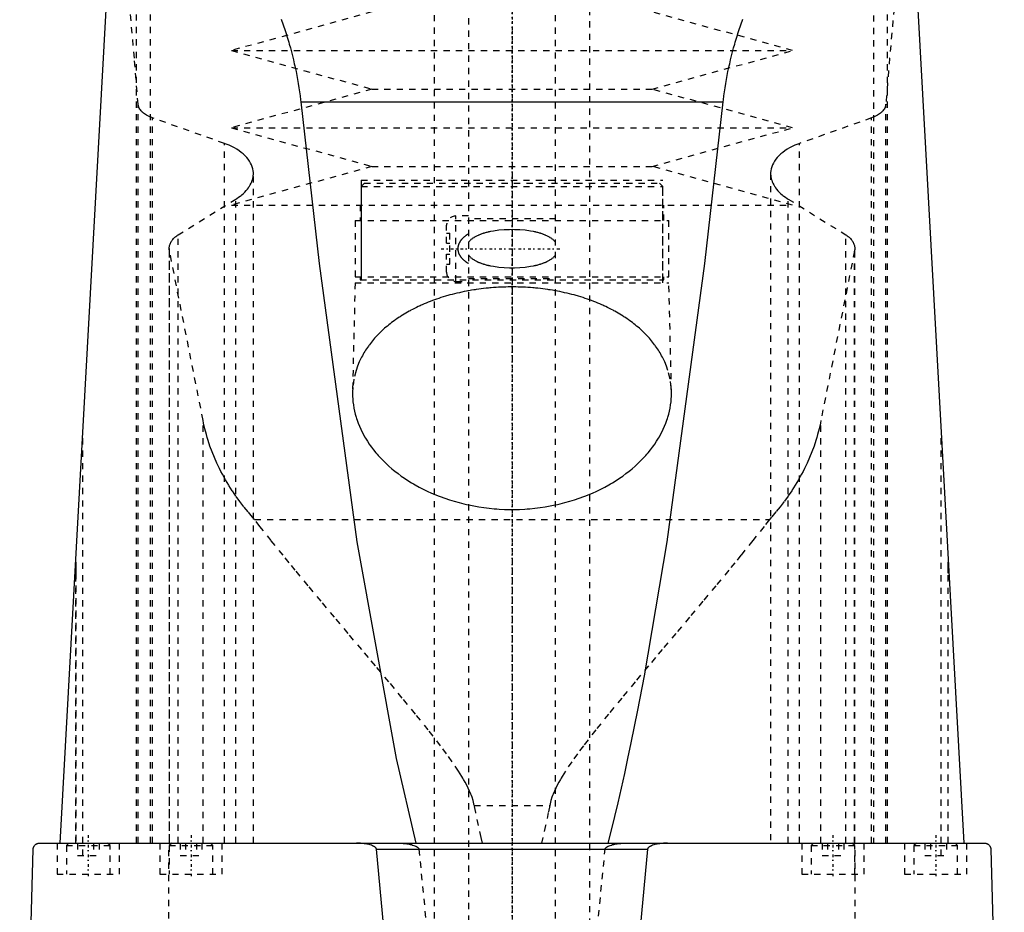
# Model space of a CAD drawing. Extents: x -120 to 120, y -1 to 900.
# Tile 8 of 11: x -79 to 79, y 559 to 702. Entities that reach past the tile are written whole.
import ezdxf

# ---------------------------------------------------------------- set-up
doc = ezdxf.new("R2010")
doc.units = 0
doc.linetypes.add('CENTER', pattern=[1.5, 0.45, -0.5, 0.05, -0.5])
doc.linetypes.add('DASHED', pattern=[2, 1, -1])
for name, color, linetype in [('AM_0', 7, 'CONTINUOUS'), ('AM_3', 7, 'DASHED'), ('AM_7', 7, 'CENTER')]:
    doc.layers.add(name, color=color, linetype=linetype)

msp = doc.modelspace()

# ---------------------------------------------------------------- linework, layer by layer
at = {"layer": 'AM_0', "color": 7, "linetype": 'CONTINUOUS'}
for p, q in [((-72.48, 569.6), (-61.98, 760.16)), ((61.98, 760.16), (72.48, 569.6)), ((-33.89, 688.56), (33.89, 688.56)), ((-70, 614.67), (-70, 612.94)), ((70, 612.94), (70, 614.67)), ((-75.83, 569.6), (75.83, 569.6)), ((-79, 487.5), (-76.83, 568.63)), ((-21.74, 568.63), (21.74, 568.63)), ((76.83, 568.63), (79, 487.5))]:
    msp.add_line(p, q, dxfattribs=at)
for points in [[(-37.04, 701.86, 0), (-36.41, 700.01, 0), (-36.31, 699.71, 0), (-36.12, 699.09, 0), (-35.93, 698.46, 0), (-35.83, 698.15, 0), (-35.74, 697.84, 0), (-35.57, 697.21, 0), (-35.4, 696.59, 0), (-35.23, 695.96, 0), (-35.08, 695.33, 0), (-34.93, 694.69, 0), (-34.86, 694.37, 0), (-34.79, 694.06, 0), (-34.65, 693.42, 0), (-34.52, 692.78, 0), (-34.4, 692.13, 0), (-34.29, 691.49, 0), (-34.19, 690.84, 0), (-34.14, 690.52, 0), (-34.09, 690.19, 0), (-34, 689.54, 0), (-33.92, 688.89, 0), (-33.89, 688.56, 0)], [(33.89, 688.56, 0), (33.92, 688.89, 0), (34, 689.54, 0), (34.09, 690.19, 0), (34.14, 690.52, 0), (34.19, 690.84, 0), (34.29, 691.49, 0), (34.4, 692.13, 0), (34.52, 692.78, 0), (34.65, 693.42, 0), (34.79, 694.06, 0), (34.86, 694.37, 0), (34.93, 694.69, 0), (35.08, 695.33, 0), (35.23, 695.96, 0), (35.4, 696.59, 0), (35.57, 697.21, 0), (35.74, 697.84, 0), (35.83, 698.15, 0), (35.93, 698.46, 0), (36.12, 699.09, 0), (36.31, 699.71, 0), (36.41, 700.01, 0), (37.04, 701.86, 0)], [(-33.89, 688.56, 0), (-30.94, 662.64, 0), (-24.88, 617.98, 0), (-18.61, 583.2, 0), (-15.41, 569.6, 0)], [(15.41, 569.6, 0), (15.95, 571.69, 0), (17.01, 576.08, 0), (18.08, 580.76, 0), (18.61, 583.2, 0), (19.13, 585.71, 0), (20.19, 590.95, 0), (21.24, 596.47, 0), (24.88, 617.98, 0), (30.94, 662.64, 0), (33.89, 688.56, 0)], [(-76.83, 568.63, 0), (-76.83, 568.63, 0), (-76.83, 568.64, 0), (-76.83, 568.64, 0), (-76.83, 568.65, 0), (-76.83, 568.65, 0), (-76.83, 568.65, 0), (-76.83, 568.66, 0), (-76.83, 568.67, 0), (-76.83, 568.67, 0), (-76.83, 568.68, 0), (-76.83, 568.68, 0), (-76.83, 568.68, 0), (-76.83, 568.69, 0), (-76.83, 568.7, 0), (-76.82, 568.7, 0), (-76.82, 568.71, 0), (-76.82, 568.71, 0), (-76.82, 568.72, 0), (-76.82, 568.72, 0), (-76.82, 568.73, 0), (-76.82, 568.73, 0), (-76.82, 568.73, 0), (-76.82, 568.74, 0), (-76.82, 568.74, 0), (-76.82, 568.75, 0), (-76.82, 568.75, 0), (-76.82, 568.75, 0), (-76.82, 568.76, 0), (-76.82, 568.76, 0), (-76.82, 568.77, 0), (-76.81, 568.77, 0), (-76.81, 568.78, 0), (-76.81, 568.78, 0), (-76.81, 568.78, 0), (-76.81, 568.79, 0), (-76.81, 568.79, 0), (-76.81, 568.81, 0), (-76.8, 568.84, 0), (-76.8, 568.86, 0), (-76.79, 568.88, 0), (-76.79, 568.9, 0), (-76.78, 568.91, 0), (-76.77, 568.93, 0), (-76.77, 568.95, 0), (-76.76, 568.97, 0), (-76.75, 568.99, 0), (-76.74, 569.01, 0), (-76.74, 569.02, 0), (-76.73, 569.03, 0), (-76.73, 569.05, 0), (-76.72, 569.06, 0), (-76.71, 569.07, 0), (-76.71, 569.08, 0), (-76.7, 569.09, 0), (-76.69, 569.11, 0), (-76.69, 569.11, 0), (-76.68, 569.12, 0), (-76.68, 569.13, 0), (-76.67, 569.15, 0), (-76.64, 569.19, 0), (-76.59, 569.26, 0), (-76.53, 569.31, 0), (-76.48, 569.36, 0), (-76.42, 569.41, 0), (-76.39, 569.43, 0), (-76.36, 569.45, 0), (-76.3, 569.48, 0), (-76.24, 569.51, 0), (-76.17, 569.54, 0), (-76.11, 569.56, 0), (-76.05, 569.58, 0), (-76.02, 569.58, 0), (-75.99, 569.59, 0), (-75.92, 569.6, 0), (-75.86, 569.6, 0), (-75.83, 569.6, 0)], [(-21.74, 568.63, 0), (-21.74, 568.63, 0), (-21.74, 568.63, 0), (-21.74, 568.64, 0), (-21.74, 568.64, 0), (-21.74, 568.64, 0), (-21.74, 568.65, 0), (-21.74, 568.66, 0), (-21.75, 568.66, 0), (-21.75, 568.67, 0), (-21.75, 568.67, 0), (-21.75, 568.67, 0), (-21.75, 568.68, 0), (-21.75, 568.68, 0), (-21.75, 568.69, 0), (-21.75, 568.69, 0), (-21.76, 568.7, 0), (-21.76, 568.7, 0), (-21.76, 568.71, 0), (-21.76, 568.71, 0), (-21.76, 568.71, 0), (-21.76, 568.72, 0), (-21.77, 568.72, 0), (-21.77, 568.73, 0), (-21.77, 568.73, 0), (-21.77, 568.74, 0), (-21.77, 568.74, 0), (-21.77, 568.74, 0), (-21.78, 568.75, 0), (-21.78, 568.75, 0), (-21.78, 568.76, 0), (-21.78, 568.76, 0), (-21.79, 568.77, 0), (-21.79, 568.77, 0), (-21.79, 568.77, 0), (-21.79, 568.78, 0), (-21.8, 568.78, 0), (-21.81, 568.8, 0), (-21.83, 568.82, 0), (-21.85, 568.85, 0), (-21.87, 568.87, 0), (-21.88, 568.88, 0), (-21.89, 568.89, 0), (-21.92, 568.92, 0), (-21.94, 568.94, 0), (-21.97, 568.96, 0), (-22, 568.98, 0), (-22.02, 569, 0), (-22.04, 569.01, 0), (-22.05, 569.01, 0), (-22.08, 569.03, 0), (-22.11, 569.05, 0), (-22.12, 569.06, 0), (-22.14, 569.07, 0), (-22.17, 569.08, 0), (-22.2, 569.1, 0), (-22.21, 569.1, 0), (-22.23, 569.11, 0), (-22.26, 569.13, 0), (-22.28, 569.14, 0), (-22.38, 569.18, 0), (-22.56, 569.25, 0), (-22.74, 569.31, 0), (-22.93, 569.36, 0), (-23.12, 569.41, 0), (-23.22, 569.43, 0), (-23.32, 569.45, 0), (-23.51, 569.48, 0), (-23.71, 569.51, 0), (-23.91, 569.54, 0), (-24.11, 569.56, 0), (-24.3, 569.58, 0), (-24.4, 569.58, 0), (-24.5, 569.59, 0), (-24.69, 569.6, 0), (-24.88, 569.6, 0), (-24.97, 569.6, 0)], [(24.97, 569.6, 0), (24.88, 569.6, 0), (24.69, 569.6, 0), (24.5, 569.59, 0), (24.4, 569.58, 0), (24.3, 569.58, 0), (24.11, 569.56, 0), (23.91, 569.54, 0), (23.71, 569.51, 0), (23.51, 569.48, 0), (23.32, 569.45, 0), (23.22, 569.43, 0), (23.12, 569.41, 0), (22.93, 569.36, 0), (22.74, 569.31, 0), (22.56, 569.25, 0), (22.38, 569.18, 0), (22.28, 569.14, 0), (22.26, 569.13, 0), (22.23, 569.11, 0), (22.21, 569.1, 0), (22.2, 569.1, 0), (22.17, 569.08, 0), (22.14, 569.07, 0), (22.12, 569.06, 0), (22.11, 569.05, 0), (22.08, 569.03, 0), (22.05, 569.01, 0), (22.04, 569.01, 0), (22.02, 569, 0), (22, 568.98, 0), (21.97, 568.96, 0), (21.94, 568.94, 0), (21.92, 568.92, 0), (21.89, 568.89, 0), (21.88, 568.88, 0), (21.87, 568.87, 0), (21.85, 568.85, 0), (21.83, 568.82, 0), (21.81, 568.8, 0), (21.8, 568.78, 0), (21.79, 568.78, 0), (21.79, 568.77, 0), (21.79, 568.77, 0), (21.79, 568.77, 0), (21.78, 568.76, 0), (21.78, 568.76, 0), (21.78, 568.75, 0), (21.78, 568.75, 0), (21.77, 568.74, 0), (21.77, 568.74, 0), (21.77, 568.74, 0), (21.77, 568.73, 0), (21.77, 568.73, 0), (21.77, 568.72, 0), (21.76, 568.72, 0), (21.76, 568.71, 0), (21.76, 568.71, 0), (21.76, 568.71, 0), (21.76, 568.7, 0), (21.76, 568.7, 0), (21.75, 568.69, 0), (21.75, 568.69, 0), (21.75, 568.68, 0), (21.75, 568.68, 0), (21.75, 568.67, 0), (21.75, 568.67, 0), (21.75, 568.67, 0), (21.75, 568.66, 0), (21.74, 568.66, 0), (21.74, 568.65, 0), (21.74, 568.64, 0), (21.74, 568.64, 0), (21.74, 568.64, 0), (21.74, 568.63, 0), (21.74, 568.63, 0), (21.74, 568.63, 0)], [(75.83, 569.6, 0), (75.86, 569.6, 0), (75.92, 569.6, 0), (75.99, 569.59, 0), (76.02, 569.58, 0), (76.05, 569.58, 0), (76.11, 569.56, 0), (76.17, 569.54, 0), (76.24, 569.51, 0), (76.3, 569.48, 0), (76.36, 569.45, 0), (76.39, 569.43, 0), (76.42, 569.41, 0), (76.48, 569.36, 0), (76.53, 569.31, 0), (76.59, 569.26, 0), (76.64, 569.19, 0), (76.67, 569.15, 0), (76.68, 569.13, 0), (76.68, 569.12, 0), (76.69, 569.11, 0), (76.69, 569.11, 0), (76.7, 569.09, 0), (76.71, 569.08, 0), (76.71, 569.07, 0), (76.72, 569.06, 0), (76.73, 569.05, 0), (76.73, 569.03, 0), (76.74, 569.02, 0), (76.74, 569.01, 0), (76.75, 568.99, 0), (76.76, 568.97, 0), (76.77, 568.95, 0), (76.77, 568.93, 0), (76.78, 568.91, 0), (76.79, 568.9, 0), (76.79, 568.88, 0), (76.8, 568.86, 0), (76.8, 568.84, 0), (76.81, 568.81, 0), (76.81, 568.79, 0), (76.81, 568.79, 0), (76.81, 568.78, 0), (76.81, 568.78, 0), (76.81, 568.78, 0), (76.81, 568.77, 0), (76.82, 568.77, 0), (76.82, 568.76, 0), (76.82, 568.76, 0), (76.82, 568.75, 0), (76.82, 568.75, 0), (76.82, 568.75, 0), (76.82, 568.74, 0), (76.82, 568.74, 0), (76.82, 568.73, 0), (76.82, 568.73, 0), (76.82, 568.73, 0), (76.82, 568.72, 0), (76.82, 568.72, 0), (76.82, 568.71, 0), (76.82, 568.71, 0), (76.82, 568.7, 0), (76.83, 568.7, 0), (76.83, 568.69, 0), (76.83, 568.68, 0), (76.83, 568.68, 0), (76.83, 568.68, 0), (76.83, 568.67, 0), (76.83, 568.67, 0), (76.83, 568.66, 0), (76.83, 568.65, 0), (76.83, 568.65, 0), (76.83, 568.65, 0), (76.83, 568.64, 0), (76.83, 568.64, 0), (76.83, 568.63, 0), (76.83, 568.63, 0)], [(-12.26, 487.5, 0), (-13.86, 497.87, 0), (-17.03, 522.41, 0), (-20.18, 551.98, 0), (-21.74, 568.63, 0)], [(21.74, 568.63, 0), (20.18, 551.98, 0), (17.03, 522.41, 0), (13.86, 497.87, 0), (12.26, 487.5, 0)]]:
    msp.add_polyline3d(points, dxfattribs=at)
at = {"layer": 'AM_3', "color": 6, "linetype": 'DASHED'}
for p, q in [((-7, 874), (-7, 355.5)), ((7, 355.5), (7, 874)), ((-12.5, 858.5), (-12.5, 396.5)), ((12.5, 396.5), (12.5, 858.5)), ((-58, 569.6), (-58, 768.44)), ((58, 768.44), (58, 569.6)), ((-60.27, 569.6), (-60.27, 765.71)), ((60.27, 569.6), (60.27, 765.71)), ((-22.5, 703), (-45, 696.8)), ((45, 696.8), (22.5, 703)), ((-45, 696.8), (-22.5, 690.6)), ((-45, 696.8), (45, 696.8)), ((22.5, 690.6), (45, 696.8)), ((-22.5, 690.6), (-45, 684.4)), ((-22.5, 690.6), (22.5, 690.6)), ((45, 684.4), (22.5, 690.6)), ((-60, 569.6), (-60, 688.17)), ((60, 569.6), (60, 688.17)), ((-57.68, 569.6), (-57.68, 685.98)), ((-46.13, 681.89), (-57.68, 685.98)), ((57.68, 685.98), (46.13, 681.89)), ((57.68, 569.6), (57.68, 685.98)), ((-45, 684.4), (-22.5, 678.2)), ((-45, 684.4), (45, 684.4)), ((22.5, 678.2), (45, 684.4)), ((-46.13, 569.6), (-46.13, 681.89)), ((46.13, 569.6), (46.13, 681.89)), ((-22.5, 678.2), (-45, 672)), ((-22.5, 678.2), (22.5, 678.2)), ((45, 672), (22.5, 678.2)), ((-41.5, 569.6), (-41.5, 677.06)), ((41.5, 677.06), (41.5, 569.6)), ((-24.18, 676), (-24.18, 660)), ((-24.18, 676), (24.18, 676)), ((-23.68, 675.5), (-24.18, 675)), ((-24.18, 675), (-24.18, 659.5)), ((-24.18, 675), (24.18, 675)), ((-23.68, 675.5), (23.68, 675.5)), ((24.18, 675), (23.68, 675.5)), ((24.18, 660), (24.18, 676)), ((24.18, 659.5), (24.18, 675)), ((-53.59, 667.2), (-44.32, 672.97)), ((-45, 672), (45, 672)), ((-44.32, 569.6), (-44.32, 672.97)), ((-24.35, 672), (-24.35, 669.5)), ((24.35, 669.5), (24.35, 672)), ((44.32, 569.6), (44.32, 672.97)), ((44.32, 672.97), (53.59, 667.2)), ((-7, 670.25), (-9, 670.25)), ((-9, 659.75), (-9, 670.25)), ((-25.15, 669.5), (-25.15, 660.5)), ((-25.15, 669.5), (25.15, 669.5)), ((-10.5, 665.9), (-10.5, 668.75)), ((7, 669.8), (-7, 669.8)), ((25.15, 660.5), (25.15, 669.5)), ((-53.59, 569.6), (-53.59, 667.2)), ((-10.5, 667.5), (-10, 667.5)), ((-10, 662.5), (-10, 667.5)), ((53.59, 569.6), (53.59, 667.2)), ((-10.5, 665.9), (-10, 665.9)), ((-55, 665.05), (-55, 569.6)), ((-54.96, 569.6), (-54.96, 664.64)), ((-49.57, 637.45), (-54.96, 664.64)), ((-10.5, 661.25), (-10.5, 664.1)), ((-10.5, 664.1), (-10, 664.1)), ((54.96, 664.64), (49.57, 637.45)), ((54.96, 569.6), (54.96, 664.64)), ((55, 569.6), (55, 665.05)), ((-10.5, 662.5), (-10, 662.5)), ((-25.15, 660.5), (25.15, 660.5)), ((-24.35, 660.5), (-24.35, 660)), ((24.35, 660), (24.35, 660.5)), ((-25.18, 659.5), (-25.59, 642.04)), ((-25.18, 659.5), (25.18, 659.5)), ((-24.35, 660), (24.35, 660)), ((-9, 659.75), (-7, 659.75)), ((-7, 660.2), (7, 660.2)), ((25.59, 642.04), (25.18, 659.5)), ((-49.57, 569.6), (-49.57, 637.45)), ((49.57, 569.6), (49.57, 637.45)), ((-68.87, 567.6), (-68.87, 635.23)), ((68.87, 567.6), (68.87, 635.23)), ((-41.3, 621.52), (41.3, 621.52)), ((-70, 569.6), (-70, 614.75)), ((-70, 569.6), (-70, 614.71)), ((70, 569.6), (70, 614.75)), ((70, 569.6), (70, 614.71)), ((-70, 612.94), (-70, 569.6)), ((70, 569.6), (70, 612.94)), ((-6.05, 575.62), (6.05, 575.62)), ((-73, 569.6), (-73, 564.6)), ((-71.1, 569.6), (-71.5, 569.2)), ((-71.5, 569.2), (-71.5, 564.6)), ((-71.5, 569.2), (-64.5, 569.2)), ((-69.73, 569.6), (-69.73, 567.6)), ((-67.13, 569.6), (-67.13, 567.6)), ((-66.27, 569.6), (-66.27, 567.6)), ((-64.5, 569.2), (-64.9, 569.6)), ((-64.5, 564.6), (-64.5, 569.2)), ((-63, 564.6), (-63, 569.6)), ((-56.5, 569.6), (-56.5, 564.6)), ((-55.06, 487.5), (-55.06, 569.6)), ((-54.6, 569.6), (-55, 569.2)), ((-55, 569.2), (-55, 564.6)), ((-55, 569.2), (-48, 569.2)), ((-53.23, 569.6), (-53.23, 567.6)), ((-52.37, 569.6), (-52.37, 567.6)), ((-50.63, 569.6), (-50.63, 567.6)), ((-49.77, 569.6), (-49.77, 567.6)), ((-48, 569.2), (-48.4, 569.6)), ((-48, 564.6), (-48, 569.2)), ((-46.5, 564.6), (-46.5, 569.6)), ((46.5, 569.6), (46.5, 564.6)), ((48.4, 569.6), (48, 569.2)), ((48, 569.2), (48, 564.6)), ((48, 569.2), (55, 569.2)), ((49.77, 569.6), (49.77, 567.6)), ((50.63, 569.6), (50.63, 567.6)), ((52.37, 569.6), (52.37, 567.6)), ((53.23, 569.6), (53.23, 567.6)), ((55, 569.2), (54.6, 569.6)), ((55, 564.6), (55, 569.2)), ((55.06, 487.5), (55.06, 569.6)), ((56.5, 564.6), (56.5, 569.6)), ((63, 569.6), (63, 564.6)), ((64.9, 569.6), (64.5, 569.2)), ((64.5, 569.2), (64.5, 564.6)), ((64.5, 569.2), (71.5, 569.2)), ((66.27, 569.6), (66.27, 567.6)), ((67.13, 569.6), (67.13, 567.6)), ((69.73, 569.6), (69.73, 567.6)), ((71.5, 569.2), (71.1, 569.6)), ((71.5, 564.6), (71.5, 569.2)), ((73, 564.6), (73, 569.6)), ((-69.73, 567.6), (-66.27, 567.6)), ((-53.23, 567.6), (-49.77, 567.6)), ((-14.95, 568.63), (14.95, 568.63)), ((49.77, 567.6), (53.23, 567.6)), ((66.27, 567.6), (69.73, 567.6)), ((-73, 564.6), (-63, 564.6)), ((-56.5, 564.6), (-46.5, 564.6)), ((46.5, 564.6), (56.5, 564.6)), ((63, 564.6), (73, 564.6))]:
    msp.add_line(p, q, dxfattribs=at)
for points in [[(-60, 688.17, 0), (-60.6, 695.59, 0), (-61.84, 709.58, 0), (-63.09, 722.45, 0), (-63.73, 728.44, 0)], [(63.73, 728.44, 0), (63.09, 722.45, 0), (61.84, 709.58, 0), (60.6, 695.59, 0), (60, 688.17, 0)], [(-57.68, 685.98, 0), (-57.8, 686.03, 0), (-58.03, 686.12, 0), (-58.24, 686.21, 0), (-58.34, 686.26, 0), (-58.44, 686.31, 0), (-58.63, 686.41, 0), (-58.81, 686.52, 0), (-58.97, 686.63, 0), (-59.13, 686.75, 0), (-59.28, 686.88, 0), (-59.34, 686.94, 0), (-59.41, 687.01, 0), (-59.53, 687.14, 0), (-59.64, 687.27, 0), (-59.73, 687.41, 0), (-59.81, 687.55, 0), (-59.88, 687.69, 0), (-59.9, 687.76, 0), (-59.93, 687.83, 0), (-59.96, 687.97, 0), (-59.99, 688.1, 0), (-60, 688.17, 0)], [(60, 688.17, 0), (59.99, 688.1, 0), (59.96, 687.97, 0), (59.93, 687.83, 0), (59.9, 687.76, 0), (59.88, 687.69, 0), (59.81, 687.55, 0), (59.73, 687.41, 0), (59.64, 687.27, 0), (59.53, 687.14, 0), (59.41, 687.01, 0), (59.34, 686.94, 0), (59.28, 686.88, 0), (59.13, 686.75, 0), (58.97, 686.63, 0), (58.81, 686.52, 0), (58.63, 686.41, 0), (58.44, 686.31, 0), (58.34, 686.26, 0), (58.24, 686.21, 0), (58.03, 686.12, 0), (57.8, 686.03, 0), (57.68, 685.98, 0)], [(-41.5, 677.06, 0), (-41.5, 677.21, 0), (-41.53, 677.51, 0), (-41.59, 677.82, 0), (-41.63, 677.97, 0), (-41.67, 678.13, 0), (-41.79, 678.44, 0), (-41.94, 678.74, 0), (-42.11, 679.05, 0), (-42.32, 679.35, 0), (-42.56, 679.64, 0), (-42.69, 679.78, 0), (-42.83, 679.92, 0), (-43.12, 680.2, 0), (-43.44, 680.46, 0), (-43.79, 680.72, 0), (-44.16, 680.96, 0), (-44.55, 681.18, 0), (-44.75, 681.29, 0), (-44.96, 681.4, 0), (-45.41, 681.6, 0), (-45.89, 681.8, 0), (-46.13, 681.89, 0)], [(46.13, 681.89, 0), (45.89, 681.8, 0), (45.41, 681.6, 0), (44.96, 681.4, 0), (44.75, 681.29, 0), (44.54, 681.18, 0), (44.16, 680.95, 0), (43.79, 680.72, 0), (43.44, 680.46, 0), (43.12, 680.2, 0), (42.83, 679.92, 0), (42.69, 679.78, 0), (42.56, 679.64, 0), (42.32, 679.35, 0), (42.11, 679.05, 0), (41.94, 678.74, 0), (41.79, 678.44, 0), (41.67, 678.13, 0), (41.63, 677.97, 0), (41.59, 677.82, 0), (41.53, 677.51, 0), (41.5, 677.21, 0), (41.5, 677.06, 0)], [(-44.32, 672.97, 0), (-44.17, 673.06, 0), (-43.88, 673.25, 0), (-43.61, 673.45, 0), (-43.48, 673.56, 0), (-43.35, 673.66, 0), (-43.1, 673.87, 0), (-42.88, 674.09, 0), (-42.66, 674.32, 0), (-42.47, 674.55, 0), (-42.29, 674.78, 0), (-42.21, 674.9, 0), (-42.13, 675.02, 0), (-41.99, 675.26, 0), (-41.86, 675.5, 0), (-41.76, 675.74, 0), (-41.67, 675.98, 0), (-41.6, 676.22, 0), (-41.58, 676.35, 0), (-41.55, 676.47, 0), (-41.52, 676.7, 0), (-41.5, 676.94, 0), (-41.5, 677.06, 0)], [(41.5, 677.06, 0), (41.5, 676.94, 0), (41.52, 676.7, 0), (41.55, 676.47, 0), (41.58, 676.34, 0), (41.6, 676.22, 0), (41.67, 675.98, 0), (41.76, 675.74, 0), (41.86, 675.5, 0), (41.99, 675.25, 0), (42.13, 675.01, 0), (42.21, 674.9, 0), (42.29, 674.78, 0), (42.47, 674.54, 0), (42.67, 674.31, 0), (42.88, 674.09, 0), (43.11, 673.87, 0), (43.35, 673.66, 0), (43.48, 673.55, 0), (43.61, 673.45, 0), (43.89, 673.25, 0), (44.17, 673.06, 0), (44.32, 672.97, 0)], [(-55, 665.05, 0), (-55, 665.11, 0), (-54.99, 665.24, 0), (-54.97, 665.36, 0), (-54.96, 665.43, 0), (-54.95, 665.49, 0), (-54.92, 665.62, 0), (-54.87, 665.75, 0), (-54.82, 665.87, 0), (-54.76, 666, 0), (-54.69, 666.13, 0), (-54.65, 666.19, 0), (-54.61, 666.25, 0), (-54.52, 666.37, 0), (-54.42, 666.49, 0), (-54.31, 666.61, 0), (-54.2, 666.72, 0), (-54.08, 666.84, 0), (-54.01, 666.89, 0), (-53.95, 666.94, 0), (-53.81, 667.05, 0), (-53.66, 667.15, 0), (-53.59, 667.2, 0)], [(-7, 667.35, 0), (-7.15, 667.26, 0), (-7.31, 667.16, 0), (-7.36, 667.12, 0), (-7.41, 667.09, 0), (-7.43, 667.07, 0), (-7.45, 667.06, 0), (-7.5, 667.02, 0), (-7.54, 666.99, 0), (-7.59, 666.96, 0), (-7.63, 666.92, 0), (-7.68, 666.88, 0), (-7.7, 666.87, 0), (-7.72, 666.85, 0), (-7.76, 666.81, 0), (-7.8, 666.77, 0), (-7.82, 666.76, 0), (-7.84, 666.74, 0), (-7.88, 666.7, 0), (-7.92, 666.66, 0), (-7.94, 666.64, 0), (-7.96, 666.62, 0), (-8, 666.58, 0), (-8.04, 666.54, 0), (-8.07, 666.5, 0), (-8.11, 666.46, 0), (-8.14, 666.42, 0), (-8.16, 666.4, 0), (-8.18, 666.38, 0), (-8.21, 666.33, 0), (-8.24, 666.29, 0), (-8.27, 666.25, 0), (-8.3, 666.2, 0), (-8.33, 666.16, 0), (-8.35, 666.13, 0), (-8.36, 666.11, 0), (-8.39, 666.06, 0), (-8.42, 666.01, 0), (-8.45, 665.96, 0), (-8.47, 665.91, 0), (-8.5, 665.86, 0), (-8.51, 665.83, 0), (-8.52, 665.8, 0), (-8.54, 665.75, 0), (-8.57, 665.7, 0), (-8.58, 665.64, 0), (-8.6, 665.59, 0), (-8.62, 665.53, 0), (-8.63, 665.5, 0), (-8.63, 665.48, 0), (-8.65, 665.42, 0), (-8.66, 665.36, 0), (-8.67, 665.31, 0), (-8.68, 665.25, 0), (-8.68, 665.19, 0), (-8.69, 665.17, 0), (-8.69, 665.14, 0), (-8.69, 665.08, 0), (-8.69, 665.03, 0), (-8.69, 665, 0), (-8.69, 664.97, 0), (-8.69, 664.92, 0), (-8.69, 664.86, 0), (-8.69, 664.83, 0), (-8.68, 664.81, 0), (-8.68, 664.75, 0), (-8.67, 664.69, 0), (-8.66, 664.64, 0), (-8.65, 664.58, 0), (-8.63, 664.52, 0), (-8.63, 664.5, 0), (-8.62, 664.47, 0), (-8.6, 664.41, 0), (-8.58, 664.36, 0), (-8.57, 664.3, 0), (-8.54, 664.25, 0), (-8.52, 664.2, 0), (-8.51, 664.17, 0), (-8.5, 664.14, 0), (-8.47, 664.09, 0), (-8.45, 664.04, 0), (-8.42, 663.99, 0), (-8.39, 663.94, 0), (-8.36, 663.89, 0), (-8.35, 663.87, 0), (-8.33, 663.84, 0), (-8.3, 663.8, 0), (-8.27, 663.75, 0), (-8.24, 663.71, 0), (-8.21, 663.67, 0), (-8.18, 663.62, 0), (-8.16, 663.6, 0), (-8.14, 663.58, 0), (-8.11, 663.54, 0), (-8.07, 663.5, 0), (-8.04, 663.46, 0), (-8, 663.42, 0), (-7.96, 663.38, 0), (-7.94, 663.36, 0), (-7.92, 663.34, 0), (-7.88, 663.3, 0), (-7.84, 663.26, 0), (-7.82, 663.24, 0), (-7.8, 663.23, 0), (-7.76, 663.19, 0), (-7.72, 663.15, 0), (-7.7, 663.13, 0), (-7.68, 663.12, 0), (-7.63, 663.08, 0), (-7.59, 663.04, 0), (-7.54, 663.01, 0), (-7.5, 662.98, 0), (-7.45, 662.94, 0), (-7.43, 662.93, 0), (-7.41, 662.91, 0), (-7.36, 662.88, 0), (-7.31, 662.84, 0), (-7.15, 662.74, 0), (-7, 662.65, 0)], [(7, 666, 0), (6.96, 666.06, 0), (6.87, 666.17, 0), (6.77, 666.27, 0), (6.72, 666.32, 0), (6.68, 666.36, 0), (6.58, 666.45, 0), (6.47, 666.54, 0), (6.37, 666.62, 0), (6.26, 666.69, 0), (6.15, 666.76, 0), (6.1, 666.8, 0), (6.04, 666.83, 0), (5.93, 666.9, 0), (5.81, 666.96, 0), (5.69, 667.02, 0), (5.57, 667.08, 0), (5.45, 667.14, 0), (5.39, 667.16, 0), (5.33, 667.19, 0), (5.2, 667.24, 0), (5.08, 667.29, 0), (5.02, 667.31, 0), (4.95, 667.34, 0), (4.82, 667.38, 0), (4.69, 667.43, 0), (4.63, 667.45, 0), (4.56, 667.47, 0), (4.43, 667.51, 0), (4.3, 667.55, 0), (4.16, 667.58, 0), (4.02, 667.62, 0), (3.89, 667.65, 0), (3.82, 667.67, 0), (3.75, 667.68, 0), (3.61, 667.71, 0), (3.47, 667.74, 0), (2.98, 667.83, 0), (2.12, 667.95, 0), (1.26, 668.02, 0), (0.42, 668.05, 0), (0, 668.06, 0), (-0.42, 668.05, 0), (-1.26, 668.02, 0), (-2.12, 667.95, 0), (-2.98, 667.83, 0), (-3.47, 667.74, 0), (-3.61, 667.71, 0), (-3.75, 667.68, 0), (-3.82, 667.67, 0), (-3.89, 667.65, 0), (-4.02, 667.62, 0), (-4.16, 667.58, 0), (-4.3, 667.55, 0), (-4.43, 667.51, 0), (-4.56, 667.47, 0), (-4.63, 667.45, 0), (-4.69, 667.43, 0), (-4.82, 667.38, 0), (-4.95, 667.34, 0), (-5.02, 667.31, 0), (-5.08, 667.29, 0), (-5.2, 667.24, 0), (-5.33, 667.19, 0), (-5.39, 667.16, 0), (-5.45, 667.14, 0), (-5.57, 667.08, 0), (-5.69, 667.02, 0), (-5.81, 666.96, 0), (-5.93, 666.9, 0), (-6.04, 666.83, 0), (-6.1, 666.8, 0), (-6.15, 666.76, 0), (-6.26, 666.69, 0), (-6.37, 666.62, 0), (-6.47, 666.54, 0), (-6.58, 666.45, 0), (-6.68, 666.36, 0), (-6.72, 666.32, 0), (-6.77, 666.27, 0), (-6.87, 666.17, 0), (-6.96, 666.06, 0), (-7, 666, 0)], [(53.59, 667.2, 0), (53.66, 667.15, 0), (53.81, 667.05, 0), (53.95, 666.94, 0), (54.01, 666.89, 0), (54.08, 666.84, 0), (54.2, 666.72, 0), (54.31, 666.61, 0), (54.42, 666.49, 0), (54.52, 666.37, 0), (54.61, 666.25, 0), (54.65, 666.19, 0), (54.69, 666.13, 0), (54.76, 666, 0), (54.82, 665.87, 0), (54.87, 665.75, 0), (54.92, 665.62, 0), (54.95, 665.49, 0), (54.96, 665.43, 0), (54.97, 665.36, 0), (54.99, 665.24, 0), (55, 665.11, 0), (55, 665.05, 0)], [(-54.96, 664.64, 0), (-54.97, 664.71, 0), (-54.99, 664.85, 0), (-55, 664.98, 0), (-55, 665.05, 0)], [(-7, 664, 0), (-6.96, 663.94, 0), (-6.87, 663.83, 0), (-6.77, 663.73, 0), (-6.72, 663.68, 0), (-6.68, 663.64, 0), (-6.58, 663.55, 0), (-6.47, 663.46, 0), (-6.37, 663.38, 0), (-6.26, 663.31, 0), (-6.15, 663.24, 0), (-6.1, 663.2, 0), (-6.04, 663.17, 0), (-5.93, 663.1, 0), (-5.81, 663.04, 0), (-5.69, 662.98, 0), (-5.57, 662.92, 0), (-5.45, 662.86, 0), (-5.39, 662.84, 0), (-5.33, 662.81, 0), (-5.2, 662.76, 0), (-5.08, 662.71, 0), (-5.02, 662.69, 0), (-4.95, 662.66, 0), (-4.82, 662.62, 0), (-4.69, 662.57, 0), (-4.63, 662.55, 0), (-4.56, 662.53, 0), (-4.43, 662.49, 0), (-4.3, 662.45, 0), (-4.16, 662.42, 0), (-4.02, 662.38, 0), (-3.89, 662.35, 0), (-3.82, 662.33, 0), (-3.75, 662.32, 0), (-3.61, 662.29, 0), (-3.47, 662.26, 0), (-2.98, 662.17, 0), (-2.12, 662.05, 0), (-1.26, 661.98, 0), (-0.42, 661.95, 0), (0, 661.94, 0), (0.42, 661.95, 0), (1.26, 661.98, 0), (2.12, 662.05, 0), (2.98, 662.17, 0), (3.47, 662.26, 0), (3.61, 662.29, 0), (3.75, 662.32, 0), (3.82, 662.33, 0), (3.89, 662.35, 0), (4.02, 662.38, 0), (4.16, 662.42, 0), (4.3, 662.45, 0), (4.43, 662.49, 0), (4.56, 662.53, 0), (4.63, 662.55, 0), (4.69, 662.57, 0), (4.82, 662.62, 0), (4.95, 662.66, 0), (5.02, 662.69, 0), (5.08, 662.71, 0), (5.2, 662.76, 0), (5.33, 662.81, 0), (5.39, 662.84, 0), (5.45, 662.86, 0), (5.57, 662.92, 0), (5.69, 662.98, 0), (5.81, 663.04, 0), (5.93, 663.1, 0), (6.04, 663.17, 0), (6.1, 663.2, 0), (6.15, 663.24, 0), (6.26, 663.31, 0), (6.37, 663.38, 0), (6.47, 663.46, 0), (6.58, 663.55, 0), (6.68, 663.64, 0), (6.72, 663.68, 0), (6.77, 663.73, 0), (6.87, 663.83, 0), (6.96, 663.94, 0), (7, 664, 0)], [(55, 665.05, 0), (55, 664.98, 0), (54.99, 664.85, 0), (54.97, 664.71, 0), (54.96, 664.64, 0)], [(0, 658.86, 0), (-0.2, 658.86, 0), (-0.59, 658.86, 0), (-0.98, 658.85, 0), (-1.18, 658.85, 0), (-1.37, 658.84, 0), (-1.77, 658.82, 0), (-2.17, 658.81, 0), (-2.56, 658.78, 0), (-2.96, 658.75, 0), (-3.36, 658.72, 0), (-3.56, 658.7, 0), (-3.76, 658.69, 0), (-4.15, 658.65, 0), (-4.55, 658.6, 0), (-4.95, 658.55, 0), (-5.34, 658.5, 0), (-5.74, 658.45, 0), (-5.93, 658.42, 0), (-6.13, 658.39, 0), (-6.52, 658.32, 0), (-6.91, 658.25, 0), (-7.1, 658.22, 0), (-7.3, 658.18, 0), (-7.68, 658.11, 0), (-8.07, 658.03, 0), (-8.26, 657.98, 0), (-8.45, 657.94, 0), (-8.83, 657.85, 0), (-9.21, 657.76, 0), (-9.58, 657.67, 0), (-9.95, 657.57, 0), (-10.32, 657.47, 0), (-10.5, 657.41, 0), (-10.68, 657.36, 0), (-11.04, 657.25, 0), (-11.4, 657.14, 0), (-11.75, 657.02, 0), (-12.1, 656.91, 0), (-12.44, 656.78, 0), (-12.61, 656.72, 0), (-12.78, 656.66, 0), (-13.12, 656.53, 0), (-13.45, 656.4, 0), (-13.78, 656.27, 0), (-14.1, 656.13, 0), (-14.42, 655.99, 0), (-14.58, 655.92, 0), (-14.73, 655.85, 0), (-15.04, 655.71, 0), (-15.35, 655.56, 0), (-15.64, 655.41, 0), (-15.94, 655.26, 0), (-16.22, 655.11, 0), (-16.36, 655.04, 0), (-16.5, 654.96, 0), (-16.78, 654.8, 0), (-17.05, 654.65, 0), (-17.32, 654.49, 0), (-17.58, 654.33, 0), (-17.83, 654.17, 0), (-17.96, 654.09, 0), (-18.09, 654, 0), (-18.34, 653.84, 0), (-18.59, 653.67, 0), (-18.71, 653.58, 0), (-18.83, 653.49, 0), (-19.08, 653.32, 0), (-19.31, 653.14, 0), (-19.43, 653.05, 0), (-19.55, 652.96, 0), (-19.78, 652.78, 0), (-20, 652.59, 0), (-20.23, 652.41, 0), (-20.44, 652.22, 0), (-20.66, 652.03, 0), (-20.76, 651.93, 0), (-20.87, 651.83, 0), (-21.07, 651.64, 0), (-21.28, 651.44, 0), (-21.47, 651.24, 0), (-21.67, 651.04, 0), (-21.85, 650.84, 0), (-21.95, 650.73, 0), (-22.04, 650.63, 0), (-22.22, 650.42, 0), (-22.39, 650.22, 0), (-22.56, 650.01, 0), (-22.73, 649.79, 0), (-22.89, 649.58, 0), (-22.97, 649.47, 0), (-23.05, 649.37, 0), (-23.2, 649.15, 0), (-23.35, 648.93, 0), (-23.49, 648.72, 0), (-23.63, 648.5, 0), (-23.76, 648.28, 0), (-23.83, 648.16, 0), (-23.89, 648.05, 0), (-24.01, 647.83, 0), (-24.13, 647.61, 0), (-24.51, 646.82, 0), (-24.79, 646.14, 0), (-25.03, 645.45, 0), (-25.37, 644.08, 0), (-25.56, 642.72, 0), (-25.59, 642.04, 0)], [(25.59, 642.04, 0), (25.56, 642.72, 0), (25.37, 644.08, 0), (25.03, 645.45, 0), (24.79, 646.14, 0), (24.51, 646.82, 0), (24.13, 647.61, 0), (24.01, 647.83, 0), (23.89, 648.05, 0), (23.83, 648.16, 0), (23.76, 648.28, 0), (23.63, 648.5, 0), (23.49, 648.72, 0), (23.35, 648.93, 0), (23.2, 649.15, 0), (23.05, 649.37, 0), (22.97, 649.47, 0), (22.89, 649.58, 0), (22.73, 649.79, 0), (22.56, 650.01, 0), (22.39, 650.22, 0), (22.22, 650.42, 0), (22.04, 650.63, 0), (21.95, 650.73, 0), (21.85, 650.84, 0), (21.67, 651.04, 0), (21.47, 651.24, 0), (21.28, 651.44, 0), (21.07, 651.64, 0), (20.87, 651.83, 0), (20.76, 651.93, 0), (20.66, 652.03, 0), (20.44, 652.22, 0), (20.23, 652.41, 0), (20, 652.59, 0), (19.78, 652.78, 0), (19.55, 652.96, 0), (19.43, 653.05, 0), (19.31, 653.14, 0), (19.08, 653.32, 0), (18.83, 653.49, 0), (18.71, 653.58, 0), (18.59, 653.67, 0), (18.34, 653.84, 0), (18.09, 654, 0), (17.96, 654.09, 0), (17.83, 654.17, 0), (17.58, 654.33, 0), (17.32, 654.49, 0), (17.05, 654.65, 0), (16.78, 654.8, 0), (16.5, 654.96, 0), (16.36, 655.04, 0), (16.22, 655.11, 0), (15.94, 655.26, 0), (15.64, 655.41, 0), (15.35, 655.56, 0), (15.04, 655.71, 0), (14.73, 655.85, 0), (14.58, 655.92, 0), (14.42, 655.99, 0), (14.1, 656.13, 0), (13.78, 656.27, 0), (13.45, 656.4, 0), (13.12, 656.53, 0), (12.78, 656.66, 0), (12.61, 656.72, 0), (12.44, 656.78, 0), (12.1, 656.91, 0), (11.75, 657.02, 0), (11.4, 657.14, 0), (11.04, 657.25, 0), (10.68, 657.36, 0), (10.5, 657.41, 0), (10.32, 657.47, 0), (9.95, 657.57, 0), (9.58, 657.67, 0), (9.21, 657.76, 0), (8.83, 657.85, 0), (8.45, 657.94, 0), (8.26, 657.98, 0), (8.07, 658.03, 0), (7.68, 658.11, 0), (7.3, 658.18, 0), (7.1, 658.22, 0), (6.91, 658.25, 0), (6.52, 658.32, 0), (6.13, 658.39, 0), (5.93, 658.42, 0), (5.74, 658.45, 0), (5.34, 658.5, 0), (4.95, 658.55, 0), (4.55, 658.6, 0), (4.15, 658.65, 0), (3.76, 658.69, 0), (3.56, 658.7, 0), (3.36, 658.72, 0), (2.96, 658.75, 0), (2.56, 658.78, 0), (2.17, 658.81, 0), (1.77, 658.82, 0), (1.37, 658.84, 0), (1.18, 658.85, 0), (0.98, 658.85, 0), (0.59, 658.86, 0), (0.2, 658.86, 0), (0, 658.86, 0)], [(-25.59, 642.04, 0), (-25.59, 641.81, 0), (-25.59, 641.35, 0), (-25.56, 640.87, 0), (-25.54, 640.64, 0), (-25.52, 640.4, 0), (-25.46, 639.92, 0), (-25.38, 639.43, 0), (-25.28, 638.95, 0), (-25.16, 638.46, 0), (-25.02, 637.97, 0), (-24.95, 637.73, 0), (-24.87, 637.49, 0), (-24.69, 637, 0), (-24.49, 636.51, 0), (-24.28, 636.02, 0), (-24.04, 635.54, 0), (-23.78, 635.06, 0), (-23.65, 634.82, 0), (-23.51, 634.58, 0), (-23.21, 634.1, 0), (-22.9, 633.63, 0), (-22.74, 633.4, 0), (-22.57, 633.17, 0), (-22.22, 632.71, 0), (-21.85, 632.25, 0), (-21.66, 632.03, 0), (-21.46, 631.8, 0), (-21.06, 631.36, 0), (-20.63, 630.93, 0), (-20.19, 630.51, 0), (-19.74, 630.09, 0), (-19.27, 629.68, 0), (-19.03, 629.48, 0), (-18.78, 629.28, 0), (-18.28, 628.9, 0), (-17.77, 628.52, 0), (-17.24, 628.15, 0), (-16.69, 627.79, 0), (-16.12, 627.44, 0), (-15.82, 627.26, 0), (-15.52, 627.09, 0), (-14.9, 626.75, 0), (-14.26, 626.41, 0), (-13.6, 626.09, 0), (-12.93, 625.79, 0), (-12.23, 625.49, 0), (-11.87, 625.35, 0), (-11.51, 625.21, 0), (-10.78, 624.95, 0), (-10.04, 624.7, 0), (-9.28, 624.46, 0), (-8.5, 624.25, 0), (-7.72, 624.05, 0), (-7.32, 623.96, 0), (-6.93, 623.87, 0), (-6.12, 623.71, 0), (-5.31, 623.57, 0), (-4.5, 623.45, 0), (-3.68, 623.35, 0), (-2.86, 623.27, 0), (-2.45, 623.24, 0), (-2.04, 623.21, 0), (-1.22, 623.17, 0), (-0.41, 623.15, 0), (0, 623.15, 0), (0.41, 623.15, 0), (1.22, 623.17, 0), (2.04, 623.21, 0), (2.45, 623.24, 0), (2.86, 623.27, 0), (3.68, 623.35, 0), (4.5, 623.45, 0), (5.31, 623.57, 0), (6.12, 623.71, 0), (6.93, 623.87, 0), (7.32, 623.96, 0), (7.72, 624.05, 0), (8.5, 624.25, 0), (9.28, 624.46, 0), (10.04, 624.7, 0), (10.78, 624.95, 0), (11.51, 625.21, 0), (11.87, 625.35, 0), (12.23, 625.49, 0), (12.93, 625.79, 0), (13.6, 626.09, 0), (14.26, 626.41, 0), (14.9, 626.75, 0), (15.52, 627.09, 0), (15.82, 627.26, 0), (16.12, 627.44, 0), (16.69, 627.79, 0), (17.24, 628.15, 0), (17.77, 628.52, 0), (18.28, 628.9, 0), (18.78, 629.28, 0), (19.03, 629.48, 0), (19.27, 629.68, 0), (19.74, 630.09, 0), (20.19, 630.51, 0), (20.63, 630.93, 0), (21.06, 631.36, 0), (21.46, 631.8, 0), (21.66, 632.03, 0), (21.85, 632.25, 0), (22.22, 632.71, 0), (22.57, 633.17, 0), (22.74, 633.4, 0), (22.9, 633.63, 0), (23.21, 634.1, 0), (23.51, 634.58, 0), (23.65, 634.82, 0), (23.78, 635.06, 0), (24.04, 635.54, 0), (24.28, 636.02, 0), (24.49, 636.51, 0), (24.69, 637, 0), (24.87, 637.49, 0), (24.95, 637.73, 0), (25.02, 637.97, 0), (25.16, 638.46, 0), (25.28, 638.95, 0), (25.38, 639.43, 0), (25.46, 639.92, 0), (25.52, 640.4, 0), (25.54, 640.64, 0), (25.56, 640.87, 0), (25.59, 641.35, 0), (25.59, 641.81, 0), (25.59, 642.04, 0)], [(-41.3, 621.52, 0), (-41.66, 621.93, 0), (-42.36, 622.75, 0), (-43.04, 623.59, 0), (-43.36, 624.01, 0), (-43.68, 624.44, 0), (-44.3, 625.3, 0), (-44.89, 626.16, 0), (-45.44, 627.04, 0), (-45.97, 627.92, 0), (-46.46, 628.81, 0), (-46.7, 629.26, 0), (-46.93, 629.7, 0), (-47.36, 630.6, 0), (-47.76, 631.51, 0), (-48.13, 632.42, 0), (-48.47, 633.33, 0), (-48.77, 634.24, 0), (-48.91, 634.7, 0), (-49.04, 635.16, 0), (-49.28, 636.08, 0), (-49.48, 637, 0), (-49.57, 637.45, 0)], [(49.57, 637.45, 0), (49.48, 637, 0), (49.28, 636.08, 0), (49.04, 635.16, 0), (48.91, 634.7, 0), (48.77, 634.24, 0), (48.47, 633.33, 0), (48.13, 632.42, 0), (47.76, 631.51, 0), (47.36, 630.6, 0), (46.93, 629.7, 0), (46.7, 629.26, 0), (46.46, 628.81, 0), (45.97, 627.92, 0), (45.44, 627.04, 0), (44.89, 626.16, 0), (44.3, 625.3, 0), (43.68, 624.44, 0), (43.36, 624.01, 0), (43.04, 623.59, 0), (42.36, 622.75, 0), (41.66, 621.93, 0), (41.3, 621.52, 0)], [(-6.05, 575.62, 0), (-6.11, 575.9, 0), (-6.25, 576.44, 0), (-6.41, 576.97, 0), (-6.5, 577.22, 0), (-6.6, 577.47, 0), (-6.81, 577.96, 0), (-7.03, 578.44, 0), (-7.26, 578.91, 0), (-7.51, 579.37, 0), (-7.76, 579.83, 0), (-7.89, 580.05, 0), (-8.03, 580.27, 0), (-8.3, 580.72, 0), (-8.57, 581.15, 0), (-9.59, 582.67, 0), (-10.51, 583.94, 0), (-11.45, 585.21, 0), (-13.43, 587.76, 0), (-15.49, 590.32, 0), (-17.6, 592.89, 0), (-19.76, 595.48, 0), (-21.93, 598.07, 0), (-23.03, 599.37, 0), (-24.12, 600.67, 0), (-26.31, 603.27, 0), (-28.48, 605.85, 0), (-30.63, 608.41, 0), (-32.72, 610.92, 0), (-34.77, 613.4, 0), (-35.76, 614.61, 0), (-36.74, 615.81, 0), (-38.64, 618.15, 0), (-40.44, 620.42, 0), (-41.3, 621.52, 0)], [(41.3, 621.52, 0), (40.44, 620.42, 0), (38.64, 618.15, 0), (36.74, 615.81, 0), (35.76, 614.61, 0), (34.77, 613.4, 0), (32.72, 610.92, 0), (30.63, 608.41, 0), (28.48, 605.85, 0), (26.31, 603.27, 0), (24.12, 600.67, 0), (23.03, 599.37, 0), (21.93, 598.07, 0), (19.76, 595.48, 0), (17.6, 592.89, 0), (15.49, 590.32, 0), (13.43, 587.76, 0), (11.45, 585.21, 0), (10.51, 583.94, 0), (9.59, 582.67, 0), (8.57, 581.15, 0), (8.3, 580.72, 0), (8.03, 580.27, 0), (7.89, 580.05, 0), (7.76, 579.83, 0), (7.51, 579.37, 0), (7.26, 578.91, 0), (7.03, 578.44, 0), (6.81, 577.96, 0), (6.6, 577.47, 0), (6.5, 577.22, 0), (6.41, 576.97, 0), (6.25, 576.44, 0), (6.11, 575.9, 0), (6.05, 575.62, 0)], [(-4.76, 569.6, 0), (-4.97, 570.5, 0), (-5.4, 572.43, 0), (-5.83, 574.51, 0), (-6.05, 575.62, 0)], [(6.05, 575.62, 0), (5.83, 574.51, 0), (5.4, 572.43, 0), (4.97, 570.5, 0), (4.76, 569.6, 0)], [(-18.15, 569.6, 0), (-18.05, 569.6, 0), (-17.87, 569.6, 0), (-17.68, 569.59, 0), (-17.58, 569.58, 0), (-17.49, 569.57, 0), (-17.29, 569.56, 0), (-17.1, 569.54, 0), (-16.9, 569.51, 0), (-16.71, 569.48, 0), (-16.51, 569.44, 0), (-16.41, 569.42, 0), (-16.32, 569.4, 0), (-16.13, 569.36, 0), (-15.94, 569.3, 0), (-15.76, 569.24, 0), (-15.59, 569.18, 0), (-15.49, 569.13, 0), (-15.46, 569.12, 0), (-15.43, 569.11, 0), (-15.41, 569.1, 0), (-15.4, 569.09, 0), (-15.37, 569.08, 0), (-15.34, 569.06, 0), (-15.33, 569.05, 0), (-15.31, 569.04, 0), (-15.28, 569.03, 0), (-15.26, 569.01, 0), (-15.24, 569, 0), (-15.23, 568.99, 0), (-15.2, 568.97, 0), (-15.17, 568.95, 0), (-15.15, 568.93, 0), (-15.12, 568.91, 0), (-15.1, 568.89, 0), (-15.09, 568.88, 0), (-15.07, 568.87, 0), (-15.05, 568.84, 0), (-15.03, 568.82, 0), (-15.01, 568.79, 0), (-15, 568.78, 0), (-15, 568.77, 0), (-15, 568.77, 0), (-14.99, 568.77, 0), (-14.99, 568.76, 0), (-14.99, 568.76, 0), (-14.99, 568.75, 0), (-14.98, 568.75, 0), (-14.98, 568.74, 0), (-14.98, 568.74, 0), (-14.98, 568.74, 0), (-14.98, 568.73, 0), (-14.97, 568.73, 0), (-14.97, 568.72, 0), (-14.97, 568.72, 0), (-14.97, 568.72, 0), (-14.97, 568.71, 0), (-14.97, 568.71, 0), (-14.96, 568.71, 0), (-14.96, 568.7, 0), (-14.96, 568.7, 0), (-14.96, 568.69, 0), (-14.96, 568.69, 0), (-14.96, 568.68, 0), (-14.96, 568.68, 0), (-14.95, 568.67, 0), (-14.95, 568.67, 0), (-14.95, 568.67, 0), (-14.95, 568.66, 0), (-14.95, 568.65, 0), (-14.95, 568.65, 0), (-14.95, 568.64, 0), (-14.95, 568.64, 0), (-14.95, 568.64, 0), (-14.95, 568.63, 0), (-14.95, 568.63, 0), (-14.95, 568.63, 0)], [(14.95, 568.63, 0), (14.95, 568.63, 0), (14.95, 568.63, 0), (14.95, 568.64, 0), (14.95, 568.64, 0), (14.95, 568.64, 0), (14.95, 568.65, 0), (14.95, 568.65, 0), (14.95, 568.66, 0), (14.95, 568.67, 0), (14.95, 568.67, 0), (14.95, 568.67, 0), (14.96, 568.68, 0), (14.96, 568.68, 0), (14.96, 568.69, 0), (14.96, 568.69, 0), (14.96, 568.7, 0), (14.96, 568.7, 0), (14.96, 568.71, 0), (14.97, 568.71, 0), (14.97, 568.71, 0), (14.97, 568.72, 0), (14.97, 568.72, 0), (14.97, 568.72, 0), (14.97, 568.73, 0), (14.98, 568.73, 0), (14.98, 568.74, 0), (14.98, 568.74, 0), (14.98, 568.74, 0), (14.98, 568.75, 0), (14.99, 568.75, 0), (14.99, 568.76, 0), (14.99, 568.76, 0), (14.99, 568.77, 0), (15, 568.77, 0), (15, 568.77, 0), (15, 568.78, 0), (15.01, 568.79, 0), (15.03, 568.82, 0), (15.05, 568.84, 0), (15.07, 568.87, 0), (15.09, 568.88, 0), (15.1, 568.89, 0), (15.12, 568.91, 0), (15.15, 568.93, 0), (15.17, 568.95, 0), (15.2, 568.97, 0), (15.23, 568.99, 0), (15.24, 569, 0), (15.26, 569.01, 0), (15.28, 569.03, 0), (15.31, 569.04, 0), (15.33, 569.05, 0), (15.34, 569.06, 0), (15.37, 569.08, 0), (15.4, 569.09, 0), (15.41, 569.1, 0), (15.43, 569.11, 0), (15.46, 569.12, 0), (15.49, 569.13, 0), (15.59, 569.18, 0), (15.76, 569.24, 0), (15.94, 569.3, 0), (16.13, 569.36, 0), (16.32, 569.4, 0), (16.41, 569.42, 0), (16.51, 569.44, 0), (16.71, 569.48, 0), (16.9, 569.51, 0), (17.1, 569.54, 0), (17.29, 569.56, 0), (17.49, 569.57, 0), (17.58, 569.58, 0), (17.68, 569.59, 0), (17.87, 569.6, 0), (18.05, 569.6, 0), (18.15, 569.6, 0)], [(-14.95, 568.63, 0), (-12.5, 543.94, 0)], [(12.5, 543.94, 0), (14.95, 568.63, 0)]]:
    msp.add_polyline3d(points, dxfattribs=at)
for centre, start, end in [((-9, 668.75), 90, 180), ((-9, 661.25), 180, 270)]:
    msp.add_arc(centre, 1.5, start, end, dxfattribs=at)
at = {"layer": 'AM_7', "color": 4, "linetype": 'CENTER'}
for p, q in [((0, 899.92), (0, 329.57)), ((0, 764.21), (0, 655.04)), ((0, 700.5), (0, 370.5)), ((-11.38, 665), (7.87, 665)), ((-68, 570.9), (-68, 564.3)), ((-51.5, 570.9), (-51.5, 564.3)), ((51.5, 570.9), (51.5, 564.3)), ((68, 570.9), (68, 564.3))]:
    msp.add_line(p, q, dxfattribs=at)

doc.saveas('drawing.dxf')
